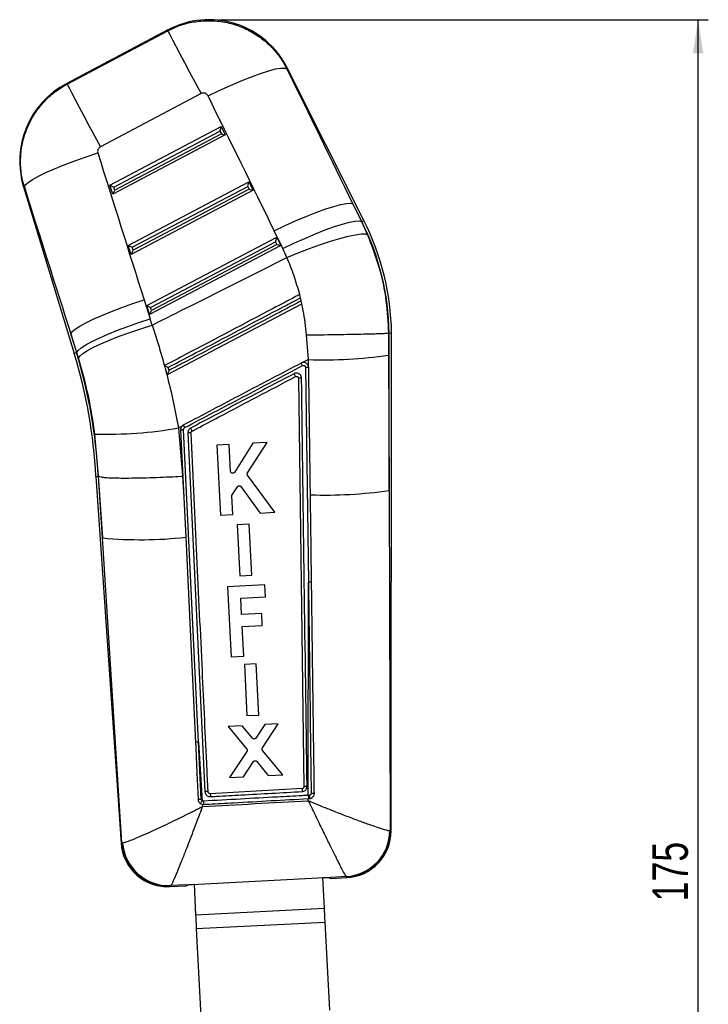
# Model space of a CAD drawing. Extents: x 32 to 364, y 17 to 289.
# Tile 5 of 7: x 139 to 207, y 192 to 289. Entities that reach past the tile are written whole.
import ezdxf

# ---------------------------------------------------------------- set-up
doc = ezdxf.new("R2010")
doc.units = 0
doc.layers.get('0').update_dxf_attribs({"linetype": 'CONTINUOUS'})
doc.styles.add('SLDTEXTSTYLE0', font='TXT', dxfattribs={"width": 0.75})
doc.dimstyles.new('SLDDIMSTYLE0', dxfattribs={"dimtxt": 3.5, "dimasz": 3.302, "dimexe": 0, "dimexo": 0.0625, "dimgap": 0.875, "dimtad": 1, "dimdec": 0, "dimrnd": 1e-09, "dimzin": 12, "dimtxsty": 'SLDTEXTSTYLE0', "dimsah": 1, "dimcen": 0.09, "dimazin": 3, "dimtfac": 1, "dimtdec": 0, "dimtofl": 0, "dimtmove": 0, "dimatfit": 3, "dimtolj": 1, "dimtzin": 12})

# ---------------------------------------------------------------- blocks, each defined once
blk = doc.blocks.new('_D')
at = {"color": 179, "linetype": 'CONTINUOUS'}
for p, q in [((158.638, 288.96), (206.788, 288.96)), ((205.788, 114.372), (205.788, 288.96)), ((192.289, 114.372), (206.788, 114.372))]:
    blk.add_line(p, q, dxfattribs=at)
for points in [[(205.788, 288.96), (205.28, 285.658), (206.296, 285.658)], [(205.788, 114.372), (206.296, 117.674), (205.28, 117.674)]]:
    blk.add_solid(points, dxfattribs=at)
at = {"color": 179, "linetype": 'CONTINUOUS', "insert": (201.276, 202.128, 0.1), "char_height": 3.5, "attachment_point": 1, "rotation": 90, "style": 'SLDTEXTSTYLE0'}
blk.add_mtext('175', dxfattribs=at)

msp = doc.modelspace()

# ---------------------------------------------------------------- linework, layer by layer
at = {"color": 7, "linetype": 'CONTINUOUS'}
for p, q in [((153.595303, 287.954453), (143.593757, 282.649669)), ((143.667443, 282.612491), (153.574631, 287.867222)), ((172.888858, 269.187603), (165.347816, 284.204412)), ((156.854116, 281.684134), (146.946926, 276.429403)), ((147.89315, 272.665564), (158.835913, 278.432149)), ((158.835913, 278.432149), (159.247112, 277.613301)), ((159.247112, 277.613301), (148.164953, 271.773267)), ((148.276171, 272.479776), (158.721228, 277.984086)), ((158.860544, 277.706656), (148.368261, 272.177461)), ((158.721228, 277.984086), (158.860544, 277.706656)), ((139.383214, 272.513915), (144.383612, 256.098199)), ((148.164953, 271.773267), (147.89315, 272.665564)), ((149.700007, 266.733858), (161.569426, 272.988785)), ((150.083028, 266.548086), (161.454743, 272.540707)), ((161.454743, 272.540707), (161.59406, 272.263277)), ((161.569426, 272.988785), (161.980626, 272.169936)), ((148.368261, 272.177461), (148.276171, 272.479776)), ((161.980626, 272.169936), (149.97181, 265.841562)), ((161.59406, 272.263277), (150.175118, 266.245756)), ((171.8128, 270.814005), (172.660842, 269.073102)), ((172.681762, 269.083608), (171.8128, 270.814005)), ((172.681762, 269.083608), (172.660842, 269.073102)), ((172.660842, 269.073102), (173.252518, 267.780069)), ((164.91096, 266.425389), (164.062917, 268.166292)), ((149.97181, 265.841562), (149.700007, 266.733858)), ((151.506864, 260.802168), (164.302943, 267.545405)), ((164.714141, 266.726572), (151.778667, 259.909872)), ((151.889885, 260.61638), (164.188258, 267.097342)), ((164.327576, 266.819913), (151.981975, 260.314066)), ((164.188258, 267.097342), (164.327576, 266.819913)), ((164.302943, 267.545405), (164.714141, 266.726572)), ((150.175118, 266.245756), (150.083028, 266.548086)), ((166.571553, 261.895451), (166.56773, 261.89344)), ((166.793815, 260.979194), (166.571553, 261.895451)), ((151.253576, 261.372272), (151.844517, 259.511996)), ((153.500243, 253.976661), (166.787522, 260.975886)), ((166.721521, 261.268336), (166.648616, 261.573497)), ((166.787522, 260.975886), (166.793815, 260.979194)), ((166.793815, 260.979194), (166.79188, 260.978181)), ((151.778667, 259.909872), (151.506864, 260.802168)), ((151.981975, 260.314066), (151.889885, 260.61638)), ((144.627518, 256.172497), (144.036579, 258.032772)), ((144.036579, 258.032772), (144.6053, 256.165731)), ((175.311268, 258.101601), (175.31109, 258.101571)), ((175.31109, 258.101571), (175.315234, 255.914885)), ((175.380591, 258.102137), (175.311268, 258.101601)), ((175.3647, 242.595661), (175.380591, 258.102137)), ((175.562042, 209.026459), (175.612336, 258.103925)), ((167.419179, 255.486283), (167.253823, 257.915679)), ((144.6053, 256.165731), (144.627518, 256.172497)), ((144.797283, 255.631137), (144.627518, 256.172497)), ((166.857609, 255.190391), (166.710936, 255.140219)), ((167.419179, 255.486283), (166.857609, 255.190391)), ((167.419547, 254.877183), (167.419179, 255.486283)), ((175.315234, 255.914885), (175.3647, 242.595661)), ((167.143351, 254.71032), (167.428738, 233.558234)), ((167.419547, 254.877183), (167.406278, 254.90779)), ((167.454892, 254.698712), (167.419547, 254.877183)), ((166.454166, 253.631834), (166.988297, 213.431555)), ((154.985363, 248.934034), (154.636682, 248.750243)), ((154.636682, 248.750243), (155.035508, 244.002048)), ((154.843288, 248.558003), (155.160176, 241.909329)), ((156.607571, 217.817958), (155.139715, 248.59013)), ((155.561928, 248.263616), (157.246626, 212.92616)), ((146.770787, 243.995953), (146.410945, 248.154316)), ((161.437967, 244.315747), (163.361644, 247.31915)), ((163.361644, 247.31915), (161.95858, 247.247342)), ((159.635269, 247.128416), (158.410682, 247.065726)), ((158.410682, 247.065726), (158.766051, 240.173686)), ((159.772173, 244.474057), (159.635269, 247.128416)), ((161.95858, 247.247342), (160.147196, 244.37565)), ((146.507806, 243.980128), (148.999051, 207.821186)), ((146.508689, 243.980188), (146.739139, 243.994046)), ((146.739139, 243.994046), (146.770787, 243.995953)), ((146.739139, 243.994046), (147.158042, 237.91391)), ((146.771549, 243.995744), (146.770787, 243.995953)), ((147.158042, 237.91391), (146.771549, 243.995744)), ((155.035508, 244.002048), (155.160176, 241.909329)), ((164.125824, 240.448136), (161.44546, 244.086045)), ((159.9295, 242.178309), (160.442819, 242.964092)), ((160.778598, 242.972333), (162.671191, 240.373645)), ((175.3647, 242.595661), (175.478561, 209.099892)), ((155.160176, 241.909329), (155.347096, 237.983521)), ((159.990699, 240.236405), (159.896812, 242.057163)), ((158.766051, 240.173686), (159.990699, 240.236405)), ((162.671191, 240.373645), (164.125824, 240.448136)), ((161.585218, 239.284787), (160.411658, 239.224706)), ((160.411658, 239.224706), (160.670939, 234.196182)), ((161.844541, 234.256271), (161.585218, 239.284787)), ((149.077913, 207.903456), (147.158042, 237.91391)), ((155.347096, 237.983521), (155.978315, 224.704023)), ((160.670939, 234.196182), (161.844541, 234.256271)), ((163.145486, 233.288366), (159.475145, 233.099784)), ((159.475145, 233.099784), (159.82909, 226.21106)), ((163.205788, 232.114728), (163.145486, 233.288366)), ((167.41361, 212.565098), (167.428738, 233.558234)), ((160.760083, 231.989074), (163.205788, 232.114728)), ((160.842671, 230.381701), (160.760083, 231.989074)), ((162.829127, 230.483766), (160.842671, 230.381701)), ((162.889428, 229.310136), (162.829127, 230.483766)), ((160.902972, 229.20807), (162.889428, 229.310136)), ((161.053727, 226.27398), (160.902972, 229.20807)), ((159.82909, 226.21106), (161.053727, 226.27398)), ((162.293351, 225.502927), (161.11979, 225.442853)), ((161.11979, 225.442853), (161.379077, 220.414381)), ((162.552681, 220.47447), (162.293351, 225.502927)), ((155.978315, 224.704023), (156.306552, 217.785533)), ((161.379077, 220.414381), (162.552681, 220.47447)), ((160.890742, 219.423245), (159.538221, 219.354015)), ((159.538221, 219.354015), (161.349597, 217.125777)), ((161.917197, 218.187865), (160.890742, 219.423245)), ((163.137208, 219.538238), (162.242718, 218.203772)), ((162.897001, 217.231165), (164.463818, 219.606142)), ((164.463818, 219.606142), (163.137208, 219.538238)), ((156.607571, 217.817958), (156.960289, 212.036062)), ((156.877747, 212.192218), (156.607571, 217.817958)), ((161.360846, 216.884795), (159.644468, 214.317735)), ((164.902073, 214.586924), (162.910217, 216.990102)), ((161.022159, 214.38827), (162.01277, 215.889889)), ((162.341217, 215.90608), (163.472973, 214.513752)), ((159.644468, 214.317735), (161.022159, 214.38827)), ((163.472973, 214.513752), (164.902073, 214.586924)), ((157.555385, 212.900851), (157.553102, 212.922785)), ((166.796207, 213.225942), (157.767581, 212.728958)), ((167.510279, 212.570611), (167.41361, 212.565098)), ((156.981733, 211.685653), (156.99534, 211.463365)), ((156.981733, 211.685653), (157.108091, 211.676556)), ((167.412853, 212.036777), (167.413152, 212.243717)), ((167.413152, 212.243717), (167.432199, 212.244767)), ((167.432199, 212.244767), (167.532283, 212.250288)), ((175.444836, 209.095996), (175.478561, 209.099892)), ((149.077913, 207.903456), (149.125668, 207.900922)), ((153.790119, 203.573648), (155.378128, 203.655239)), ((153.882178, 203.677099), (153.862348, 203.661803)), ((155.373518, 203.753326), (153.882178, 203.677099)), ((155.372918, 203.766066), (169.644246, 204.500716)), ((155.372918, 203.766066), (155.373518, 203.753326)), ((155.378016, 203.657631), (155.378128, 203.655239)), ((155.614818, 203.765656), (155.627317, 203.779164)), ((155.627317, 203.779164), (156.166983, 203.80694)), ((156.166983, 203.80694), (156.320811, 200.812999)), ((168.850189, 204.459842), (169.389848, 204.487618)), ((169.004081, 201.464664), (168.850189, 204.459842)), ((169.389848, 204.487618), (169.407936, 204.471107)), ((169.64522, 204.483244), (169.644246, 204.500716)), ((171.136561, 204.559568), (169.64522, 204.483244)), ((169.650499, 204.388555), (169.650443, 204.389583)), ((169.650499, 204.388555), (171.228915, 204.469654)), ((171.151378, 204.549338), (171.136561, 204.559568)), ((156.320811, 200.812999), (169.004081, 201.464664)), ((156.391366, 199.439805), (169.074636, 200.091477)), ((169.520013, 191.423233), (169.074636, 200.091477)), ((156.391366, 199.439805), (156.836743, 190.771561))]:
    msp.add_line(p, q, dxfattribs=at)
at = {"color": 8, "linetype": 'CONTINUOUS', "flags": 128}
for points in [[(153.574631, 287.867222), (153.593004, 287.944752), (153.595303, 287.954453)], [(165.347816, 284.204412), (165.343853, 284.194637), (165.312156, 284.116421)], [(143.593757, 282.649669), (143.601945, 282.645542), (143.667443, 282.612491)], [(139.465204, 272.486735), (139.392326, 272.510905), (139.383214, 272.513915)], [(172.681762, 269.083608), (172.772334, 269.129086), (172.83706, 269.161585), (172.875907, 269.181091), (172.888858, 269.187603)], [(144.383612, 256.098199), (144.397477, 256.102416), (144.439063, 256.115082), (144.508346, 256.136197), (144.6053, 256.165731)], [(175.478561, 209.099892), (175.552765, 209.034618), (175.562042, 209.026459)], [(148.999051, 207.821186), (149.007817, 207.830328), (149.077913, 207.903456)], [(153.862348, 203.661803), (153.798147, 203.583445), (153.790119, 203.573648)], [(171.228915, 204.469654), (171.220298, 204.478513), (171.151378, 204.549338)]]:
    msp.add_lwpolyline(points, dxfattribs=at)
at = {"color": 7, "linetype": 'CONTINUOUS', "flags": 128}
for points in [[(153.574631, 287.867222), (153.647086, 287.730623), (153.807829, 287.427563), (154.053052, 286.96521), (154.376951, 286.354545), (154.77185, 285.610009), (155.228403, 284.749228), (155.735795, 283.792589), (156.282012, 282.762769), (156.854116, 281.684134)], [(157.543163, 281.459126), (158.655555, 281.994778), (159.754208, 282.495174), (160.813587, 282.948646), (161.809076, 283.344689), (162.717542, 283.67408), (163.517873, 283.929158), (164.191469, 284.104023), (164.722679, 284.194592), (165.099158, 284.19875), (165.312156, 284.116421)], [(143.667443, 282.612491), (143.739897, 282.475892), (143.900639, 282.172832), (144.145864, 281.710479), (144.469759, 281.099815), (144.864662, 280.355278), (145.321215, 279.494498), (145.828607, 278.537858), (146.37482, 277.508039), (146.946926, 276.429403)], [(139.465204, 272.486735), (139.559629, 272.686157), (139.825481, 272.933963), (140.256817, 273.22464), (140.843986, 273.551676), (141.57386, 273.907754), (142.430107, 274.284903), (143.393575, 274.674702), (144.442717, 275.068421), (145.554068, 275.457252), (146.702767, 275.832507)], [(164.062917, 268.166292), (165.150118, 268.683109), (166.224817, 269.166816), (167.263281, 269.606743), (168.242579, 269.99316), (169.141084, 270.317543), (169.938954, 270.57271), (170.618571, 270.753059), (171.164926, 270.854581), (171.565955, 270.875055), (171.8128, 270.814005)], [(164.91096, 266.425389), (165.99816, 266.942206), (167.072859, 267.425913), (168.111323, 267.86584), (169.090621, 268.252257), (169.989126, 268.576625), (170.786996, 268.831808), (171.466613, 269.012157), (172.012968, 269.113678), (172.413997, 269.134137), (172.660842, 269.073102)], [(165.310682, 265.542898), (166.430885, 266.001764), (167.537721, 266.428489), (168.606494, 266.81352), (169.613363, 267.148304), (170.535861, 267.425347), (171.353408, 267.638463), (172.047764, 267.782915), (172.603438, 267.855469), (173.008031, 267.854515), (173.252518, 267.780069)], [(144.036579, 258.032772), (144.169653, 258.240167), (144.464145, 258.493203), (144.91381, 258.786488), (145.509097, 259.113807), (146.237376, 259.468216), (147.083188, 259.842191), (148.028577, 260.227788), (149.053479, 260.616813), (150.136138, 261.001039), (151.253576, 261.372272)], [(144.627518, 256.172497), (144.760593, 256.379891), (145.055088, 256.632927), (145.504749, 256.926212), (146.100039, 257.253531), (146.828319, 257.60794), (147.674129, 257.981915), (148.619518, 258.367512), (149.64442, 258.756537), (150.727079, 259.140763), (151.844517, 259.511996)], [(144.797283, 255.631137), (144.932541, 255.836475), (145.229387, 256.085578), (145.681533, 256.373141), (146.279405, 256.693069), (147.010338, 257.038597), (147.858848, 257.402409), (148.806964, 257.7768), (149.834602, 258.153829), (150.919993, 258.525509), (152.040151, 258.883986)], [(156.306552, 217.785533), (156.33449, 217.196319), (156.449617, 214.767586), (156.573198, 212.159466)], [(156.320811, 200.812999), (156.33004, 200.633373), (156.339231, 200.454522), (156.348341, 200.277205), (156.357334, 200.102184), (156.36617, 199.930202), (156.374813, 199.762005), (156.383223, 199.598308), (156.391366, 199.439805)], [(169.074636, 200.091477), (169.066492, 200.249973), (169.058081, 200.41367), (169.04944, 200.581874), (169.040603, 200.753849), (169.03161, 200.928878), (169.022499, 201.106194), (169.01331, 201.285045), (169.004081, 201.464664)]]:
    msp.add_lwpolyline(points, dxfattribs=at)
at = {"color": 7, "linetype": 'CONTINUOUS'}
for centre, radius, start, end in [((157.63786, 280.332676), 8.6275, 26.34035325, 118.31452528), ((147.636313, 275.027899), 8.6275, 117.62824379, 197.22393398), ((149.974617, 257.680679), 25.409469, 0.95038143, 26.66458747), ((149.974617, 257.680679), 25.641212, 0.94749974, 26.66458747), ((96.090626, 241.387648), 50.483788, 2.94396652, 16.94128481), ((96.090626, 241.387648), 50.715531, 2.94587365, 16.94128481), ((151.054008, 246.723538), 17.775825, 27.33739705, 28.26110029), ((168.961715, 300.0165), 44.556925, 268.01605595, 278.19793737), ((147.602, 288.782817), 40.645956, 268.32081135, 279.96648671), ((155.703861, 246.888939), 1.381985, 82.94385501, 95.89480695), ((139.851777, 240.188357), 18.12264, 27.1209254, 28.14297891), ((169.100932, 285.399106), 43.25933, 268.04201093, 278.32545286), ((150.90344, 279.020449), 41.276817, 264.7939036, 276.18015456), ((167.523491, 232.008444), 1.552683, 82.07283675, 93.49866699), ((156.595697, 216.514721), 1.303291, 89.47797486, 102.81812336), ((174.792094, 213.448335), 17.039704, 182.41961324, 183.3821968), ((188.263683, 214.291097), 21.493885, 182.84052409, 183.60708073), ((195.165778, 214.014889), 27.790011, 182.99045046, 183.652003), ((173.590871, 212.827384), 6.086011, 182.41813915, 185.44115382), ((158.731262, 210.679181), 2.231025, 142.54145918, 150.71178892), ((179.062104, 213.007107), 21.994296, 182.62873242, 183.46824054), ((170.863019, 209.133365), 4.581969, 273.42257122, 359.53270505), ((170.902841, 209.118341), 4.575757, 273.11362181, 359.76899157), ((170.994545, 209.031139), 4.5675, 272.27070325, 0.50755903), ((153.55575, 208.13513), 4.5675, 183.27228087, 273.50188407), ((153.642021, 208.232444), 4.575949, 184.12284961, 272.75980583), ((153.695426, 208.256895), 4.583602, 184.45419817, 272.33507728)]:
    msp.add_arc(centre, radius, start, end, dxfattribs=at)
for centre, major_axis, ratio, start_param, end_param in [((103.187152, 272.282428), (-171.193143, 341.333352), 0.159482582, 4.6282833, 4.667138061), ((102.666085, 273.26484), (-171.217041, 341.321352), 0.138218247, 4.628262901, 4.667117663), ((158.701687, 278.020922), (0.132433, 0.413134), 0.068966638, 4.645223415, 6.206597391), ((158.841005, 277.743492), (0.405196, -0.129888), 0.068599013, 4.782605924, 6.216019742), ((188.696029, 318.894748), (-112.007131, 372.572191), 0.135617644, 1.645791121, 1.684931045), ((148.256632, 272.516616), (0.364064, -0.151808), 0.067363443, 3.232773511, 4.794147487), ((161.435203, 272.577553), (0.132433, 0.413134), 0.068966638, 4.645223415, 6.206597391), ((189.217095, 317.912337), (-111.788665, 372.638699), 0.156481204, 1.645959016, 1.68509894), ((148.348721, 272.214298), (0.183327, 0.439653), 0.06773113, 3.223351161, 4.656764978), ((161.57452, 272.300124), (0.405196, -0.129888), 0.068599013, 4.782605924, 6.216019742), ((150.063489, 266.58492), (0.364064, -0.151808), 0.067363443, 3.232773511, 4.794147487), ((164.168718, 267.134185), (0.132433, 0.413134), 0.068966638, 4.645223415, 6.206597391), ((164.308035, 266.856755), (0.405196, -0.129888), 0.068599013, 4.782605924, 6.216019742), ((150.155578, 266.282602), (0.183327, 0.439653), 0.06773113, 3.223351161, 4.656764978), ((149.355477, 258.847996), (-8.108146, 15.286976), 0.999926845, 4.622021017, 4.678015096), ((151.870346, 260.653223), (0.364064, -0.151808), 0.067363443, 3.232773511, 4.794147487), ((151.962435, 260.350905), (0.183327, 0.439653), 0.06773113, 3.223351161, 4.656764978), ((95.902253, 241.742805), (-27.50517, 51.857834), 0.999926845, 4.521084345, 4.532290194), ((152.51788, 264.488612), (-2.858904, 60.833439), 0.069928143, 3.141908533, 3.198673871), ((166.260877, 265.19473), (-3.390966, 60.806101), 0.069928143, 3.085457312, 3.141276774)]:
    msp.add_ellipse(centre, major_axis=major_axis, ratio=ratio, start_param=start_param, end_param=end_param, dxfattribs=at)
for points, knots in [([(153.574631, 287.867222), (153.955325, 288.047599), (154.716715, 288.408354), (155.996573, 288.747401), (157.365807, 288.89927), (158.887724, 288.815286), (160.382891, 288.454516), (161.792193, 287.823021), (163.009827, 287.013696), (164.065533, 286.009431), (164.823384, 285.02097), (165.182531, 284.356312), (165.312156, 284.116421)], [0, 0, 0, 0, 0.0921142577, 0.1842288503, 0.288392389, 0.3925561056, 0.5163427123, 0.622683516, 0.729024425, 0.8346780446, 0.9403312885, 1, 1, 1, 1]), ([(139.465204, 272.486735), (139.388346, 272.771139), (139.182555, 273.532644), (139.056885, 274.817437), (139.15839, 276.437991), (139.57634, 277.998568), (140.274965, 279.426762), (141.108278, 280.599681), (142.12845, 281.613854), (143.016473, 282.253763), (143.551179, 282.548422), (143.667443, 282.612491)], [0, 0, 0, 0, 0.0744575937, 0.1993633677, 0.3242690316, 0.4834899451, 0.6040853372, 0.7246816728, 0.8455488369, 0.9664166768, 1, 1, 1, 1]), ([(157.543163, 281.459126), (157.535583, 281.473405), (157.501331, 281.537931), (157.413011, 281.637236), (157.282263, 281.711215), (157.139911, 281.746047), (156.997444, 281.745056), (156.899898, 281.703594), (156.854116, 281.684134)], [0, 0, 0, 0, 0.060462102, 0.273237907, 0.48613991, 0.609922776, 0.816921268, 1, 1, 1, 1]), ([(146.946926, 276.429403), (146.940075, 276.425636), (146.884118, 276.39487), (146.790813, 276.315382), (146.713691, 276.184552), (146.675638, 276.037478), (146.67792, 275.922002), (146.698106, 275.849295), (146.702767, 275.832507)], [0, 0, 0, 0, 0.033516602, 0.273755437, 0.513949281, 0.673695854, 0.924658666, 1, 1, 1, 1]), ([(173.252518, 267.780069), (173.649963, 266.732191), (174.452264, 264.616899), (175.13448, 261.348802), (175.254003, 259.153431), (175.311268, 258.101601)], [0, 0, 0, 0, 0.338341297, 0.682990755, 1, 1, 1, 1]), ([(152.040151, 258.883986), (153.331879, 259.529512), (157.75901, 261.741917), (162.179783, 263.967023), (165.310682, 265.542898)], [0, 0, 0, 0, 0.291775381, 1, 1, 1, 1]), ([(166.56773, 261.89344), (166.39344, 262.513227), (166.043562, 263.757417), (165.555579, 264.946267), (165.310682, 265.542898)], [0, 0, 0, 0, 0.498144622, 1, 1, 1, 1]), ([(166.56773, 261.89344), (166.417981, 261.814558), (165.549811, 261.357242), (161.807935, 259.386222), (157.523007, 257.1291), (153.956485, 255.250442), (153.263661, 254.885498)], [0, 0, 0, 0, 0.033767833, 0.195768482, 0.843771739, 1, 1, 1, 1]), ([(153.626662, 254.716012), (153.80628, 254.810595), (154.704372, 255.283509), (158.476311, 257.269849), (162.637354, 259.461078), (166.079909, 261.274003), (166.648616, 261.573497)], [0, 0, 0, 0, 0.0413797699, 0.2068999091, 0.8689804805, 1, 1, 1, 1]), ([(166.721521, 261.268336), (166.541905, 261.173743), (165.643835, 260.700782), (161.871894, 258.71444), (157.712666, 256.524142), (154.271885, 254.712232), (153.704974, 254.413698)], [0, 0, 0, 0, 0.041397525, 0.206986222, 0.869341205, 1, 1, 1, 1]), ([(167.253823, 257.915679), (167.163246, 258.721775), (167.047813, 259.749074), (166.833639, 260.758525), (166.787522, 260.975886)], [0, 0, 0, 0, 0.784674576, 1, 1, 1, 1]), ([(152.040151, 258.883986), (152.305074, 258.064044), (152.834923, 256.424159), (153.525029, 253.902461), (154.140336, 251.343823), (154.471232, 249.614775), (154.636682, 248.750243)], [0, 0, 0, 0, 0.2481006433, 0.4962018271, 0.7480987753, 1, 1, 1, 1]), ([(167.253823, 257.915679), (167.29975, 257.916184), (167.651875, 257.920054), (168.459459, 257.929681), (169.654129, 257.945975), (170.927758, 257.966317), (172.094187, 257.988244), (173.124809, 258.011177), (173.985643, 258.034579), (174.653935, 258.05787), (175.123752, 258.0806), (175.248644, 258.094581), (175.31109, 258.101571)], [0, 0, 0, 0, 0.011482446, 0.088035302, 0.202035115, 0.316034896, 0.430030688, 0.544026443, 0.658019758, 0.772013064, 0.886006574, 1, 1, 1, 1]), ([(175.380591, 258.102137), (175.534492, 258.10303), (175.688983, 258.103927), (175.611746, 258.103925), (175.611452, 258.103925)], [0, 0, 0, 0, 0.996187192, 1, 1, 1, 1]), ([(146.410945, 248.154316), (146.223186, 249.409181), (145.84385, 251.944441), (145.148473, 254.394016), (144.797283, 255.631137)], [0, 0, 0, 0, 0.4949651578, 1, 1, 1, 1]), ([(166.710937, 255.140219), (164.777937, 254.121951), (160.911934, 252.085415), (157.045904, 250.048957), (155.112887, 249.030728)], [0, 0, 0, 0, 0.499999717, 1, 1, 1, 1]), ([(167.406278, 254.90779), (167.385501, 254.944476), (167.336556, 255.030895), (167.213864, 255.133584), (167.052735, 255.197155), (166.928533, 255.202073), (166.864993, 255.191607), (166.857609, 255.190391)], [0, 0, 0, 0, 0.190716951, 0.449265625, 0.707734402, 0.966038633, 1, 1, 1, 1]), ([(153.263661, 254.885498), (153.312296, 254.698665), (153.391136, 254.395801), (153.470021, 254.09276), (153.500243, 253.976661)], [0, 0, 0, 0, 0.6168881, 1, 1, 1, 1]), ([(153.626662, 254.716012), (153.625576, 254.716489), (153.580081, 254.736453), (153.492483, 254.775401), (153.387024, 254.823546), (153.316127, 254.857113), (153.273696, 254.878324), (153.266944, 254.883151), (153.263661, 254.885498)], [0, 0, 0, 0, 0.006560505, 0.274714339, 0.524346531, 0.693226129, 0.850840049, 1, 1, 1, 1]), ([(153.704974, 254.413698), (153.704492, 254.412615), (153.684804, 254.368366), (153.638875, 254.265678), (153.577773, 254.132143), (153.532813, 254.037192), (153.508133, 253.987654), (153.503109, 253.980464), (153.500587, 253.976855)], [0, 0, 0, 0, 0.005761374, 0.235428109, 0.548329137, 0.748194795, 0.873604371, 1, 1, 1, 1]), ([(153.704974, 254.413698), (153.696695, 254.445656), (153.670589, 254.546439), (153.644487, 254.647202), (153.626662, 254.716012)], [0, 0, 0, 0, 0.317104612, 1, 1, 1, 1]), ([(155.248603, 248.78015), (157.162013, 249.787723), (161.027376, 251.823167), (164.89267, 253.85877), (166.844587, 254.88672)], [0, 0, 0, 0, 0.49501426, 1, 1, 1, 1]), ([(166.008289, 254.095364), (164.312353, 253.202228), (160.920228, 251.415823), (157.528052, 249.629536), (155.831837, 248.736325)], [0, 0, 0, 0, 0.49996252, 1, 1, 1, 1]), ([(166.751542, 253.652606), (166.751526, 253.65345), (166.750427, 253.711255), (166.728187, 253.826477), (166.643173, 253.97187), (166.537239, 254.064784), (166.413688, 254.129036), (166.270488, 254.161005), (166.120701, 254.145492), (166.038387, 254.108786), (166.008289, 254.095364)], [0, 0, 0, 0, 0.00246154, 0.168513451, 0.334544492, 0.484596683, 0.572482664, 0.738422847, 0.904351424, 1, 1, 1, 1]), ([(166.008289, 254.095364), (166.013693, 254.084979), (166.026839, 254.059721), (166.055518, 254.004538), (166.092455, 253.933247), (166.127899, 253.864553), (166.150289, 253.820759), (166.154141, 253.812803), (166.155878, 253.809217)], [0, 0, 0, 0, 0.0737215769, 0.1793083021, 0.3941227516, 0.608903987, 0.8237068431, 1, 1, 1, 1]), ([(166.844586, 254.88672), (166.867057, 254.89575), (166.910927, 254.913378), (166.982373, 254.909532), (167.047151, 254.88442), (167.099567, 254.838902), (167.135534, 254.778689), (167.140743, 254.733092), (167.143345, 254.71032)], [0, 0, 0, 0, 0.17376234, 0.339225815, 0.504563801, 0.669839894, 0.835113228, 1, 1, 1, 1]), ([(167.4549, 254.698548), (167.449781, 254.700531), (167.43921, 254.704625), (167.368331, 254.709084), (167.265071, 254.711486), (167.183923, 254.710808), (167.143349, 254.710469)], [0, 0, 0, 0, 0.238338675, 0.49222617, 0.746113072, 1, 1, 1, 1]), ([(167.622903, 242.165032), (167.620806, 242.322116), (167.607885, 243.289914), (167.559903, 246.879921), (167.505995, 250.900732), (167.462807, 254.110851), (167.454898, 254.698712)], [0, 0, 0, 0, 0.037599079, 0.231650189, 0.859294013, 1, 1, 1, 1]), ([(155.981767, 248.449925), (156.140835, 248.533714), (157.018316, 248.99593), (160.409717, 250.782292), (163.642002, 252.484974), (166.155878, 253.809217)], [0, 0, 0, 0, 0.046903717, 0.258739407, 1, 1, 1, 1]), ([(166.155878, 253.809217), (166.175969, 253.817292), (166.218658, 253.834449), (166.28939, 253.83196), (166.355493, 253.806673), (166.40933, 253.762511), (166.429824, 253.722343), (166.439822, 253.702748)], [0, 0, 0, 0, 0.18948181, 0.402611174, 0.604830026, 0.807227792, 1, 1, 1, 1]), ([(166.439822, 253.702748), (166.440358, 253.701375), (166.449137, 253.678878), (166.451729, 253.654615), (166.454163, 253.631834)], [0, 0, 0, 0, 0.061061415, 1, 1, 1, 1]), ([(166.751542, 253.652606), (166.712333, 253.651734), (166.633915, 253.649991), (166.535828, 253.644647), (166.467413, 253.638152), (166.458585, 253.633642), (166.454171, 253.631387)], [0, 0, 0, 0, 0.25000173, 0.500002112, 0.750000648, 1, 1, 1, 1]), ([(167.290719, 213.451843), (167.201716, 220.146426), (167.023565, 233.546486), (166.842265, 246.946934), (166.751542, 253.652606)], [0, 0, 0, 0, 0.4995934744, 1, 1, 1, 1]), ([(154.843247, 248.558838), (154.846527, 248.56105), (154.853087, 248.565475), (154.905329, 248.573234), (154.982306, 248.580801), (155.054421, 248.585718), (155.107667, 248.58865), (155.127757, 248.589578), (155.139715, 248.59013)], [0, 0, 0, 0, 0.217854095, 0.435705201, 0.653559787, 0.871416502, 0.923466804, 1, 1, 1, 1]), ([(154.985363, 248.934034), (154.953595, 248.894508), (154.885789, 248.810143), (154.844581, 248.674379), (154.843612, 248.587611), (154.843281, 248.558003)], [0, 0, 0, 0, 0.367369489, 0.7841270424, 1, 1, 1, 1]), ([(155.112887, 249.030728), (155.06875, 249.002547), (155.023362, 248.973567), (154.986383, 248.935094), (154.985363, 248.934034)], [0, 0, 0, 0, 0.972438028, 1, 1, 1, 1]), ([(155.112887, 249.030728), (155.114629, 249.027843), (155.118112, 249.022073), (155.14322, 248.975941), (155.179831, 248.90797), (155.212358, 248.847188), (155.235459, 248.803949), (155.242946, 248.789935), (155.24827, 248.779971)], [0, 0, 0, 0, 0.223827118, 0.447656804, 0.671476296, 0.895308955, 0.925566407, 1, 1, 1, 1]), ([(155.139715, 248.59013), (155.140238, 248.606506), (155.141501, 248.646115), (155.165592, 248.705505), (155.204866, 248.753106), (155.236622, 248.772742), (155.248602, 248.78015)], [0, 0, 0, 0, 0.212913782, 0.514977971, 0.817023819, 1, 1, 1, 1]), ([(155.831839, 248.736325), (155.809652, 248.723252), (155.738378, 248.681251), (155.641387, 248.57709), (155.568592, 248.42426), (155.564074, 248.315332), (155.561928, 248.263616)], [0, 0, 0, 0, 0.134644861, 0.432552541, 0.730593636, 1, 1, 1, 1]), ([(155.873627, 248.260457), (155.874697, 248.28274), (155.876896, 248.328528), (155.908746, 248.390998), (155.947796, 248.430299), (155.97466, 248.445819), (155.981767, 248.449925)], [0, 0, 0, 0, 0.2894785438, 0.5948182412, 0.8928048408, 1, 1, 1, 1]), ([(157.553102, 212.922785), (157.546867, 213.05441), (157.502286, 213.995664), (157.304265, 218.175438), (156.751866, 229.823093), (156.235616, 240.661016), (155.873627, 248.260457)], [0, 0, 0, 0, 0.011174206, 0.079907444, 0.354840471, 1, 1, 1, 1]), ([(159.935428, 244.28508), (159.913421, 244.291779), (159.869406, 244.305175), (159.816954, 244.351539), (159.781446, 244.409562), (159.775174, 244.453186), (159.772173, 244.474057)], [0, 0, 0, 0, 0.25502328, 0.510049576, 0.76558744, 1, 1, 1, 1]), ([(146.771549, 243.995744), (146.835715, 243.971778), (146.964046, 243.923845), (147.438354, 243.871266), (148.110461, 243.835373), (148.974317, 243.817841), (150.007059, 243.819523), (151.174659, 243.839805), (152.448529, 243.878859), (153.702134, 243.931269), (154.573341, 243.975999), (154.987758, 243.999356), (155.035508, 244.002048)], [0, 0, 0, 0, 0.1122270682, 0.2244541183, 0.3366810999, 0.4489080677, 0.5611371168, 0.6733664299, 0.7855995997, 0.897832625, 0.9882280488, 1, 1, 1, 1]), ([(160.147196, 244.37565), (160.133077, 244.357531), (160.104835, 244.32129), (160.042819, 244.28884), (159.983966, 244.27816), (159.948424, 244.283227), (159.935428, 244.28508)], [0, 0, 0, 0, 0.279826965, 0.559705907, 0.839005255, 1, 1, 1, 1]), ([(161.44546, 244.086045), (161.433743, 244.106319), (161.410309, 244.146865), (161.403463, 244.217909), (161.41563, 244.275555), (161.432447, 244.305815), (161.437967, 244.315747)], [0, 0, 0, 0, 0.28667003, 0.573323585, 0.859961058, 1, 1, 1, 1]), ([(160.442819, 242.964092), (160.45799, 242.982206), (160.488332, 243.018434), (160.553256, 243.049531), (160.61436, 243.058402), (160.65092, 243.051797), (160.664427, 243.049357)], [0, 0, 0, 0, 0.279096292, 0.558203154, 0.836773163, 1, 1, 1, 1]), ([(160.664427, 243.049357), (160.686543, 243.041538), (160.731255, 243.02573), (160.762705, 242.990259), (160.7786, 242.972333)], [0, 0, 0, 0, 0.494622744, 1, 1, 1, 1]), ([(159.896812, 242.057163), (159.897628, 242.080192), (159.899153, 242.123199), (159.919874, 242.16083), (159.9295, 242.178309)], [0, 0, 0, 0, 0.535487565, 1, 1, 1, 1]), ([(167.737628, 233.54629), (167.734969, 233.746664), (167.72155, 234.757734), (167.687214, 237.341232), (167.651618, 240.013777), (167.626766, 241.875627), (167.622903, 242.165032)], [0, 0, 0, 0, 0.069746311, 0.351935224, 0.899264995, 1, 1, 1, 1]), ([(167.428738, 233.558234), (167.463607, 230.855846), (167.552994, 223.928289), (167.641315, 217.000977), (167.695183, 212.775957)], [0, 0, 0, 0, 0.390092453, 1, 1, 1, 1]), ([(168.01156, 212.763574), (168.009396, 212.928897), (167.996619, 213.904877), (167.941336, 218.123506), (167.85239, 224.885702), (167.773524, 230.837385), (167.737628, 233.54629)], [0, 0, 0, 0, 0.02386517, 0.140887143, 0.608975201, 1, 1, 1, 1]), ([(162.242712, 218.203772), (162.227547, 218.18607), (162.197215, 218.150667), (162.131063, 218.11808), (162.082848, 218.116371), (162.057978, 218.11549)], [0, 0, 0, 0, 0.326218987, 0.652451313, 1, 1, 1, 1]), ([(162.057978, 218.11549), (162.035136, 218.119625), (161.989455, 218.127895), (161.943279, 218.159192), (161.922504, 218.182031), (161.917197, 218.187865)], [0, 0, 0, 0, 0.426815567, 0.853597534, 1, 1, 1, 1]), ([(162.910217, 216.990102), (162.897356, 217.009175), (162.871633, 217.047321), (162.860143, 217.116411), (162.868842, 217.180305), (162.888474, 217.215764), (162.897001, 217.231165)], [0, 0, 0, 0, 0.265338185, 0.530690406, 0.796159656, 1, 1, 1, 1]), ([(161.349597, 217.125777), (161.36229, 217.106541), (161.387677, 217.068069), (161.398494, 216.998739), (161.389167, 216.935084), (161.369372, 216.899935), (161.360846, 216.884795)], [0, 0, 0, 0, 0.266135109, 0.532283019, 0.798541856, 1, 1, 1, 1]), ([(162.01277, 215.889889), (162.0278, 215.907909), (162.057862, 215.943949), (162.122358, 215.975075), (162.175346, 215.982611), (162.204478, 215.979739), (162.210482, 215.979147)], [0, 0, 0, 0, 0.306905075, 0.61380979, 0.920412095, 1, 1, 1, 1]), ([(162.210482, 215.979147), (162.233045, 215.97374), (162.278171, 215.962926), (162.319854, 215.930836), (162.338039, 215.909763), (162.341218, 215.90608)], [0, 0, 0, 0, 0.452123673, 0.904222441, 1, 1, 1, 1]), ([(166.988297, 213.431555), (166.986298, 213.408667), (166.982301, 213.362888), (166.947855, 213.301536), (166.896649, 213.254846), (166.842566, 213.231161), (166.808011, 213.227271), (166.796207, 213.225942)], [0, 0, 0, 0, 0.221065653, 0.442153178, 0.663423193, 0.885020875, 1, 1, 1, 1]), ([(166.812378, 212.938841), (166.86371, 212.946519), (166.971749, 212.962679), (167.116915, 213.051309), (167.228432, 213.183315), (167.284395, 213.325214), (167.288979, 213.417001), (167.290719, 213.451843)], [0, 0, 0, 0, 0.200368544, 0.421712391, 0.643072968, 0.864511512, 1, 1, 1, 1]), ([(167.290719, 213.451843), (167.25101, 213.451088), (167.171592, 213.449578), (167.071676, 213.444453), (167.001853, 213.438071), (166.992817, 213.433623), (166.988299, 213.431399)], [0, 0, 0, 0, 0.249999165, 0.500000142, 0.75000125, 1, 1, 1, 1]), ([(167.41361, 212.565098), (167.210916, 212.553966), (166.19745, 212.49831), (162.756562, 212.309391), (159.518371, 212.131621), (157.090953, 211.998362)], [0, 0, 0, 0, 0.058907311, 0.294536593, 1, 1, 1, 1]), ([(157.553102, 212.922785), (157.548279, 212.924896), (157.538552, 212.929153), (157.467926, 212.931773), (157.366652, 212.931127), (157.286635, 212.927816), (157.246626, 212.92616)], [0, 0, 0, 0, 0.246926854, 0.497950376, 0.74897293, 1, 1, 1, 1]), ([(157.246626, 212.92616), (157.251936, 212.883476), (157.264309, 212.784015), (157.339461, 212.641516), (157.46465, 212.522123), (157.619404, 212.449223), (157.72944, 212.445052), (157.782069, 212.443057)], [0, 0, 0, 0, 0.1610764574, 0.3753330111, 0.5895332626, 0.8036777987, 1, 1, 1, 1]), ([(157.767581, 212.728958), (157.744426, 212.730103), (157.698114, 212.732393), (157.635033, 212.764695), (157.586157, 212.814332), (157.562604, 212.863646), (157.556816, 212.893477), (157.555385, 212.900851)], [0, 0, 0, 0, 0.231275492, 0.46255647, 0.693613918, 0.92426405, 1, 1, 1, 1]), ([(157.782067, 212.443065), (157.984761, 212.454191), (158.998227, 212.509821), (162.00833, 212.67506), (164.815741, 212.829205), (166.812379, 212.938834)], [0, 0, 0, 0, 0.067337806, 0.336688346, 1, 1, 1, 1]), ([(167.69519, 212.775957), (167.694713, 212.764115), (167.693323, 212.7296), (167.674311, 212.674351), (167.632896, 212.62008), (167.576087, 212.581418), (167.532094, 212.574189), (167.510279, 212.570604)], [0, 0, 0, 0, 0.11707603, 0.341266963, 0.563678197, 0.783646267, 1, 1, 1, 1]), ([(167.532283, 212.250288), (167.592035, 212.259973), (167.717241, 212.280268), (167.870838, 212.391266), (167.973452, 212.541056), (168.009546, 212.671036), (168.011175, 212.745687), (168.011565, 212.763574)], [0, 0, 0, 0, 0.233024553, 0.488287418, 0.709342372, 0.930355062, 1, 1, 1, 1]), ([(167.695183, 212.775957), (167.715655, 212.776175), (167.756599, 212.776611), (167.816173, 212.776377), (167.871329, 212.775496), (167.919867, 212.773935), (167.959877, 212.771761), (167.9895, 212.769056), (168.006483, 212.766281), (168.01009, 212.764368), (168.01156, 212.763589)], [0, 0, 0, 0, 0.130079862, 0.260160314, 0.390241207, 0.520321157, 0.650402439, 0.780484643, 0.910563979, 1, 1, 1, 1]), ([(149.125668, 207.900922), (149.186961, 207.908244), (149.309556, 207.922889), (149.787109, 208.078624), (150.56482, 208.389113), (151.661885, 208.872405), (152.948551, 209.46559), (154.299623, 210.114793), (155.400421, 210.659121), (155.99455, 210.956439), (156.337911, 211.129408), (156.606088, 211.265249), (156.764526, 211.345736), (156.858392, 211.393536), (156.914077, 211.421903), (156.947111, 211.438759), (156.965578, 211.448182), (156.974823, 211.452887), (156.983545, 211.457358), (156.989867, 211.460578), (156.99534, 211.463365)], [0, 0, 0, 0, 0.092747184, 0.185507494, 0.358171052, 0.479598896, 0.601080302, 0.782025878, 0.87371819, 0.907614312, 0.945404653, 0.967646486, 0.9808084, 0.988612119, 0.993241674, 0.995989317, 0.997619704, 0.998276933, 0.998508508, 1, 1, 1, 1]), ([(156.99534, 211.463365), (156.993199, 211.457618), (156.990726, 211.450978), (156.987302, 211.441806), (156.983685, 211.432094), (156.97645, 211.412689), (156.963511, 211.377986), (156.941698, 211.319524), (156.904932, 211.221018), (156.842856, 211.054936), (156.737773, 210.774267), (156.603133, 210.415875), (156.370044, 209.797848), (155.937777, 208.65984), (155.405957, 207.283221), (154.897744, 205.998893), (154.462836, 204.927654), (154.152287, 204.202346), (153.959167, 203.794029), (153.90784, 203.716074), (153.882178, 203.677099)], [0, 0, 0, 0, 0.0014912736, 0.0017226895, 0.0023807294, 0.0040114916, 0.0067592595, 0.0113893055, 0.019193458, 0.0323553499, 0.0545973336, 0.0923861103, 0.1262951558, 0.2179921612, 0.3989197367, 0.5204008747, 0.6418284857, 0.8144927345, 0.9072529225, 1, 1, 1, 1]), ([(156.573198, 212.159466), (156.576791, 212.161553), (156.584265, 212.165895), (156.63507, 212.173742), (156.711055, 212.181541), (156.796482, 212.187949), (156.853481, 212.190944), (156.877747, 212.192218)], [0, 0, 0, 0, 0.2013895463, 0.4189203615, 0.636451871, 0.8452201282, 1, 1, 1, 1]), ([(156.573198, 212.159466), (156.583259, 212.096539), (156.602382, 211.976939), (156.691187, 211.846695), (156.760458, 211.790767), (156.785429, 211.770605)], [0, 0, 0, 0, 0.4152325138, 0.7892003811, 1, 1, 1, 1]), ([(156.785429, 211.770605), (156.829159, 211.744142), (156.891095, 211.706661), (156.961143, 211.690426), (156.981733, 211.685653)], [0, 0, 0, 0, 0.706051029, 1, 1, 1, 1]), ([(156.960289, 212.036062), (156.943543, 212.051311), (156.909873, 212.081973), (156.883943, 212.139019), (156.87953, 212.176912), (156.877747, 212.192218)], [0, 0, 0, 0, 0.370985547, 0.745926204, 1, 1, 1, 1]), ([(157.090955, 211.998362), (157.067453, 211.999082), (157.02066, 212.000516), (156.980352, 212.024249), (156.960289, 212.036062)], [0, 0, 0, 0, 0.502264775, 1, 1, 1, 1]), ([(156.99534, 211.463365), (158.713043, 211.558312), (162.185501, 211.750254), (165.658051, 211.940592), (167.412853, 212.036777)], [0, 0, 0, 0, 0.494665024, 1, 1, 1, 1]), ([(157.108091, 211.676556), (157.290133, 211.686575), (158.282942, 211.741213), (161.71796, 211.930266), (164.97094, 212.109303), (167.413152, 212.243717)], [0, 0, 0, 0, 0.052995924, 0.289025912, 1, 1, 1, 1]), ([(167.412853, 212.036777), (167.418531, 212.034429), (167.425165, 212.031685), (167.436012, 212.027209), (167.448538, 212.022035), (167.47246, 212.012153), (167.512907, 211.995448), (167.580815, 211.967429), (167.694876, 211.92043), (167.886706, 211.841565), (168.210519, 211.708912), (168.76334, 211.483898), (169.743068, 211.089592), (170.981118, 210.602147), (172.276768, 210.108425), (173.304966, 209.731677), (174.11434, 209.450563), (174.866361, 209.208278), (175.29703, 209.097542), (175.416831, 209.096289), (175.444836, 209.095996)], [0, 0, 0, 0, 0.001490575, 0.001741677, 0.002846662, 0.004778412, 0.008021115, 0.013465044, 0.022607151, 0.037973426, 0.063867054, 0.107815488, 0.184018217, 0.325715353, 0.450189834, 0.57461388, 0.675061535, 0.775482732, 0.947515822, 1, 1, 1, 1]), ([(167.412853, 212.036777), (167.415503, 212.031242), (167.418601, 212.024773), (167.423655, 212.01419), (167.429506, 212.00197), (167.440667, 211.978636), (167.459545, 211.9392), (167.491224, 211.873009), (167.544432, 211.761896), (167.633907, 211.575201), (167.784898, 211.260522), (168.042575, 210.724681), (168.498904, 209.779341), (169.074896, 208.594909), (169.676691, 207.370714), (170.153384, 206.413302), (170.527697, 205.67411), (170.874356, 205.004988), (171.071201, 204.648001), (171.124177, 204.576323), (171.136561, 204.559568)], [0, 0, 0, 0, 0.001490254, 0.001741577, 0.002848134, 0.004780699, 0.008024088, 0.01346946, 0.02261399, 0.037982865, 0.063879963, 0.107832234, 0.184036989, 0.325715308, 0.450190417, 0.574614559, 0.675062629, 0.775484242, 0.947516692, 1, 1, 1, 1])]:
    msp.add_open_spline(points, degree=3, knots=knots, dxfattribs=at)

# ---------------------------------------------------------------- dimensions: what is measured, and where the dimension line sits
at = {"color": 179, "linetype": 'CONTINUOUS'}
dim = msp.add_linear_dim(base=(205.787722, 288.960176), p1=(191.289422, 114.37186), p2=(157.63786, 288.960176), angle=90, dimstyle='SLDDIMSTYLE0', dxfattribs=at)
dim.commit()
dim.dimension.update_dxf_attribs({"geometry": '_D', "text_midpoint": (205.787722, 207.429434), "dimtype": 160})

doc.saveas('drawing.dxf')
